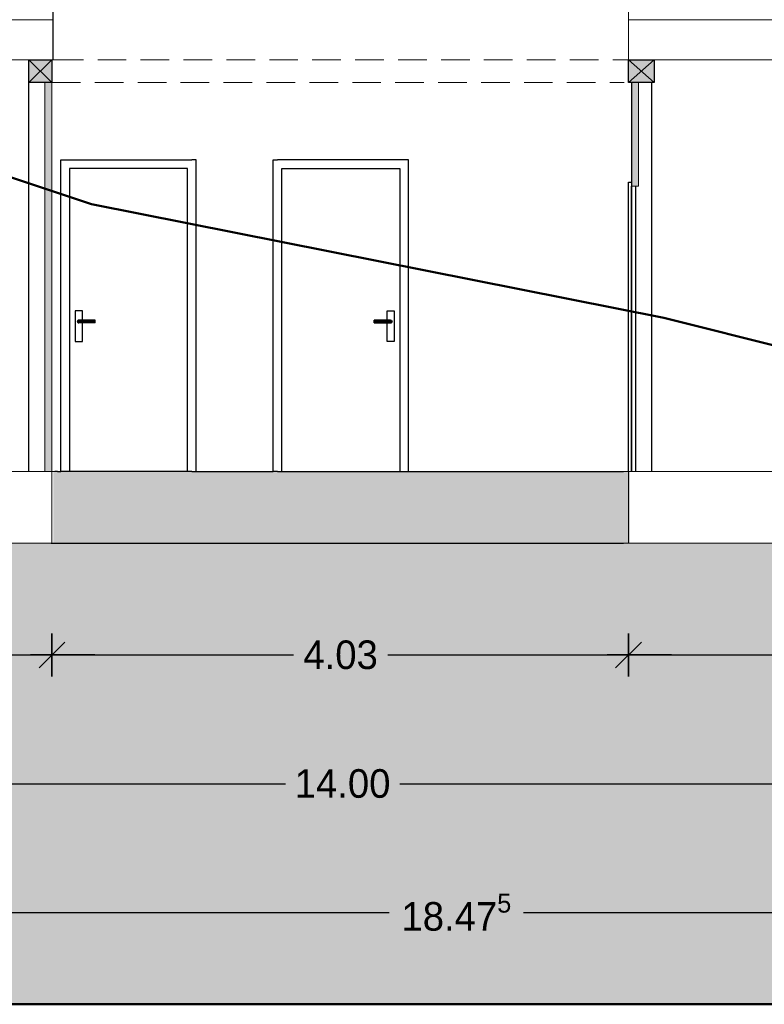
# Model space of a CAD drawing. Header units: metres. Extents: x 203.9 to 239.6, y 55 to 88.8.
# Tile 3 of 14: x 216.5 to 221.7, y 55 to 61.9. Entities that reach past the tile are written whole.
import ezdxf

# ---------------------------------------------------------------- set-up
doc = ezdxf.new("R2010")
doc.units = ezdxf.units.M
doc.header["$XCLIPFRAME"] = 2
doc.header["$PDMODE"] = 65
doc.linetypes.add('AUSGEZOGEN', pattern=[0])
doc.linetypes.add('VERDECKT2_S2', pattern=[0.27, 0.2, -0.07])
for name, color, linetype, lineweight in [('Allgemein01', 7, 'AUSGEZOGEN', 13), ('C-TOPO', 7, 'AUSGEZOGEN', 25), ('Decke Holz', 7, 'AUSGEZOGEN', 18), ('Design', 7, 'AUSGEZOGEN', 18), ('Standard', 7, 'AUSGEZOGEN', 25), ('Wand Holz tragend', 7, 'AUSGEZOGEN', 13)]:
    doc.layers.add(name, color=color, linetype=linetype, lineweight=lineweight)
doc.styles.add('Posterama Text Light', font='txt')
doc.dimstyles.new('DIMSTYLE_3', dxfattribs={"dimtxt": 0.2, "dimasz": 0.3, "dimexe": 0, "dimexo": 1e-06, "dimgap": 0.1, "dimtad": 2, "dimdec": 1, "dimlfac": 100, "dimrnd": 0.5, "dimzin": 4, "dimdsep": 46, "dimtxsty": 'Posterama Text Light', "dimblk1": 'ALL_ML_STRICH', "dimblk2": 'ALL_ML_STRICH', "dimsah": 1, "dimcen": 0, "dimse1": 1, "dimse2": 1, "dimclrd": 7, "dimclre": 7, "dimclrt": 7, "dimadec": 0, "dimazin": 0, "dimtfac": 1, "dimtdec": 0, "dimtix": 1, "dimtmove": 2, "dimatfit": 3, "dimfxl": 0, "dimtvp": 1.2, "dimtzin": 0, "dimlwd": 0, "dimlwe": 25, "dimarcsym": 0})
doc.dimstyles.new('DIMSTYLE_5', dxfattribs={"dimtxt": 0.2, "dimasz": 0.3, "dimexe": 0, "dimexo": 1e-06, "dimgap": 0.1, "dimtad": 0, "dimrnd": 0.005, "dimzin": 4, "dimdsep": 46, "dimtxsty": 'Posterama Text Light', "dimblk1": 'ALL_ML_STRICH', "dimblk2": 'ALL_ML_STRICH', "dimsah": 1, "dimcen": 0, "dimse1": 1, "dimse2": 1, "dimclrd": 7, "dimclre": 7, "dimclrt": 7, "dimadec": 0, "dimazin": 0, "dimtfac": 1, "dimtdec": 0, "dimtix": 1, "dimtmove": 2, "dimatfit": 3, "dimfxl": 0, "dimtzin": 0, "dimlwd": 0, "dimlwe": 25, "dimarcsym": 0})
doc.dimstyles.new('DIMSTYLE_7', dxfattribs={"dimtxt": 0.2, "dimasz": 0.3, "dimexe": 0, "dimexo": 1e-06, "dimgap": 0.1, "dimtad": 0, "dimdec": 3, "dimrnd": 0.005, "dimzin": 4, "dimdsep": 46, "dimtxsty": 'Posterama Text Light', "dimblk1": 'ALL_ML_STRICH', "dimblk2": 'ALL_ML_STRICH', "dimsah": 1, "dimcen": 0, "dimse1": 1, "dimse2": 1, "dimclrd": 7, "dimclre": 7, "dimclrt": 7, "dimadec": 0, "dimazin": 0, "dimtfac": 1, "dimtdec": 0, "dimtix": 1, "dimtmove": 2, "dimatfit": 3, "dimfxl": 0, "dimtzin": 0, "dimlwd": 0, "dimlwe": 25, "dimarcsym": 0})
picture_1 = doc.add_image_def('image1.jpg', size_in_pixel=(256, 256))

# ---------------------------------------------------------------- blocks, each defined once
blk = doc.blocks.new('COMPLEXOBJECT_0')
at = {"layer": 'C-TOPO', "lineweight": 50}
for p, q in [((217.0372, 60.6008), (215.2257, 61.2041)), ((221.0358, 59.8055), (217.0372, 60.6008)), ((222.0658, 59.5471), (221.0358, 59.8055)), ((203.8545, 55.007), (239.551, 55.007))]:
    blk.add_line(p, q, dxfattribs=at)
blk = doc.blocks.new('COMPLEXOBJECT_3')
at = {"layer": 'Standard', "linetype": 'AUSGEZOGEN', "lineweight": 25}
blk.add_hatch(color=31, dxfattribs=at).paths.add_polyline_path([(220.7897, 61.611), (220.7897, 61.451), (220.9697, 61.451), (220.9697, 61.611)])
at = {"layer": 'Allgemein01', "color": 7, "linetype": 'AUSGEZOGEN', "lineweight": 25}
blk.add_lwpolyline([(220.7897, 61.451), (220.7897, 61.611), (220.9697, 61.611), (220.9697, 61.451), (220.7897, 61.451), (220.9697, 61.611), (220.9697, 61.451), (220.7897, 61.611)], dxfattribs=at)
blk = doc.blocks.new('COMPLEXOBJECT_4')
at = {"layer": 'Standard', "linetype": 'AUSGEZOGEN', "lineweight": 25}
blk.add_hatch(color=31, dxfattribs=at).paths.add_polyline_path([(216.5997, 61.611), (216.5997, 61.451), (216.7597, 61.451), (216.7597, 61.611)])
at = {"layer": 'Allgemein01', "color": 7, "linetype": 'AUSGEZOGEN', "lineweight": 25}
blk.add_lwpolyline([(216.5997, 61.451), (216.5997, 61.611), (216.7597, 61.611), (216.7597, 61.451), (216.5997, 61.451), (216.7597, 61.611), (216.7597, 61.451), (216.5997, 61.611)], dxfattribs=at)
blk = doc.blocks.new('ALL_ML_STRICH')
at = {"color": 0, "linetype": 'ByBlock', "lineweight": -2}
for p, q in [((0, -0.5), (0, 0.5)), ((-0.3, -0.3), (0.3, 0.3)), ((-1, 0), (0.5, 0))]:
    blk.add_line(p, q, dxfattribs=at)
blk = doc.blocks.new('*D26')
at = {"layer": 'DEFPOINTS', "color": 7, "linetype": 'AUSGEZOGEN', "lineweight": 25}
for p in [(218.7797, 69.4076), (228.7539, 58.731), (230.7689, 58.731)]:
    blk.add_point(p, dxfattribs=at)
at = {"layer": 'Standard', "color": 7, "linetype": 'AUSGEZOGEN', "lineweight": -2}
for p, q in [((230.7689, 64.5939), (230.7689, 69.4076)), ((230.7689, 58.731), (230.7689, 63.6539))]:
    blk.add_line(p, q, dxfattribs=at)
at = {"layer": 'Standard', "color": 7, "linetype": 'AUSGEZOGEN', "lineweight": 25, "xscale": 0.3, "yscale": 0.3, "zscale": 0.3}
for p, rotation in [((230.7689, 69.4076), 90), ((230.7689, 58.731), 270)]:
    blk.add_blockref('ALL_ML_STRICH', p, dxfattribs=dict(at, rotation=rotation))
at = {"layer": 'Standard', "color": 7, "linetype": 'AUSGEZOGEN', "lineweight": 25, "insert": (230.7689, 64.1239), "char_height": 0.2, "width": 1.2, "attachment_point": 5, "rotation": 90, "style": 'Posterama Text Light'}
blk.add_mtext('\\A1;{\\A1;{10.67\\H0.132000;\\S5^ ;}}', dxfattribs=at)
blk = doc.blocks.new('*D28')
at = {"layer": 'DEFPOINTS', "color": 7, "linetype": 'AUSGEZOGEN', "lineweight": 25}
for p in [(214.7947, 61.611), (214.7947, 58.731), (224.5997, 58.731)]:
    blk.add_point(p, dxfattribs=at)
at = {"layer": 'Standard', "color": 7, "linetype": 'AUSGEZOGEN', "lineweight": -2}
for p, q in [((224.5997, 60.5235), (224.5997, 61.611)), ((224.5997, 58.731), (224.5997, 59.8635))]:
    blk.add_line(p, q, dxfattribs=at)
at = {"layer": 'Standard', "color": 7, "linetype": 'AUSGEZOGEN', "lineweight": 25, "xscale": 0.3, "yscale": 0.3, "zscale": 0.3}
for p, rotation in [((224.5997, 61.611), 90), ((224.5997, 58.731), 270)]:
    blk.add_blockref('ALL_ML_STRICH', p, dxfattribs=dict(at, rotation=rotation))
at = {"layer": 'Standard', "color": 7, "linetype": 'AUSGEZOGEN', "lineweight": 25, "insert": (224.5997, 60.1935), "char_height": 0.2, "width": 0.8, "attachment_point": 5, "rotation": 90, "style": 'Posterama Text Light'}
blk.add_mtext('\\A1;{\\A1;{2.88\\H0.132000;\\S^ ;}}', dxfattribs=at)
blk = doc.blocks.new('*D29')
at = {"layer": 'DEFPOINTS', "color": 7, "linetype": 'AUSGEZOGEN', "lineweight": 25}
for p in [(214.7547, 61.891), (214.7947, 61.611), (224.5997, 61.611)]:
    blk.add_point(p, dxfattribs=at)
at = {"layer": 'Standard', "color": 7, "linetype": 'AUSGEZOGEN', "lineweight": -2}
blk.add_line((224.5997, 61.611), (224.5997, 61.891), dxfattribs=at)
at = {"layer": 'Standard', "color": 7, "linetype": 'AUSGEZOGEN', "lineweight": 25, "xscale": 0.3, "yscale": 0.3, "zscale": 0.3}
for p, rotation in [((224.5997, 61.891), 90), ((224.5997, 61.611), 270)]:
    blk.add_blockref('ALL_ML_STRICH', p, dxfattribs=dict(at, rotation=rotation))
at = {"layer": 'Standard', "color": 7, "linetype": 'AUSGEZOGEN', "lineweight": 25, "insert": (224.2469, 61.7433), "char_height": 0.2, "width": 0.8, "attachment_point": 5, "rotation": 90, "style": 'Posterama Text Light'}
blk.add_mtext('\\A1;{\\A1;{28\\H0.132000;\\S^ ;}}', dxfattribs=at)
blk = doc.blocks.new('*D30')
at = {"layer": 'DEFPOINTS', "color": 7, "linetype": 'AUSGEZOGEN', "lineweight": 25}
for p in [(214.7547, 64.391), (214.7547, 61.891), (224.5997, 61.891)]:
    blk.add_point(p, dxfattribs=at)
at = {"layer": 'Standard', "color": 7, "linetype": 'AUSGEZOGEN', "lineweight": -2}
for p, q in [((224.5997, 63.4814), (224.5997, 64.391)), ((224.5997, 61.891), (224.5997, 62.8214))]:
    blk.add_line(p, q, dxfattribs=at)
at = {"layer": 'Standard', "color": 7, "linetype": 'AUSGEZOGEN', "lineweight": 25, "xscale": 0.3, "yscale": 0.3, "zscale": 0.3}
for p, rotation in [((224.5997, 64.391), 90), ((224.5997, 61.891), 270)]:
    blk.add_blockref('ALL_ML_STRICH', p, dxfattribs=dict(at, rotation=rotation))
at = {"layer": 'Standard', "color": 7, "linetype": 'AUSGEZOGEN', "lineweight": 25, "insert": (224.5997, 63.1514), "char_height": 0.2, "width": 0.8, "attachment_point": 5, "rotation": 90, "style": 'Posterama Text Light'}
blk.add_mtext('\\A1;{\\A1;{2.50\\H0.132000;\\S^ ;}}', dxfattribs=at)
blk = doc.blocks.new('*D34')
at = {"layer": 'DEFPOINTS', "color": 7, "linetype": 'AUSGEZOGEN', "lineweight": 25}
for p in [(211.7797, 58.231), (225.7797, 58.231), (211.7797, 56.5495)]:
    blk.add_point(p, dxfattribs=at)
at = {"layer": 'Standard', "color": 7, "linetype": 'AUSGEZOGEN', "lineweight": -2}
for p, q in [((211.7797, 56.5495), (218.3915, 56.5495)), ((219.1915, 56.5495), (225.7797, 56.5495))]:
    blk.add_line(p, q, dxfattribs=at)
at = {"layer": 'Standard', "color": 7, "linetype": 'AUSGEZOGEN', "lineweight": 25, "xscale": 0.3, "yscale": 0.3, "zscale": 0.3, "rotation": 180}
blk.add_blockref('ALL_ML_STRICH', (211.7797, 56.5495), dxfattribs=at)
at = {"layer": 'Standard', "color": 7, "linetype": 'AUSGEZOGEN', "lineweight": 25, "xscale": 0.3, "yscale": 0.3, "zscale": 0.3}
blk.add_blockref('ALL_ML_STRICH', (225.7797, 56.5495), dxfattribs=at)
at = {"layer": 'Standard', "color": 7, "linetype": 'AUSGEZOGEN', "lineweight": 25, "insert": (218.7915, 56.5495), "char_height": 0.2, "width": 1, "attachment_point": 5, "style": 'Posterama Text Light'}
blk.add_mtext('\\A1;{\\A1;{14.00\\H0.132000;\\S^ ;}}', dxfattribs=at)
blk = doc.blocks.new('*D37')
at = {"layer": 'DEFPOINTS', "color": 7, "linetype": 'AUSGEZOGEN', "lineweight": 25}
for p in [(211.7797, 58.231), (216.7597, 58.231), (211.7797, 57.4495)]:
    blk.add_point(p, dxfattribs=at)
at = {"layer": 'Standard', "color": 7, "linetype": 'AUSGEZOGEN', "lineweight": -2}
for p, q in [((211.7797, 57.4495), (213.9553, 57.4495)), ((214.6153, 57.4495), (216.7597, 57.4495))]:
    blk.add_line(p, q, dxfattribs=at)
at = {"layer": 'Standard', "color": 7, "linetype": 'AUSGEZOGEN', "lineweight": 25, "xscale": 0.3, "yscale": 0.3, "zscale": 0.3, "rotation": 180}
blk.add_blockref('ALL_ML_STRICH', (211.7797, 57.4495), dxfattribs=at)
at = {"layer": 'Standard', "color": 7, "linetype": 'AUSGEZOGEN', "lineweight": 25, "xscale": 0.3, "yscale": 0.3, "zscale": 0.3}
blk.add_blockref('ALL_ML_STRICH', (216.7597, 57.4495), dxfattribs=at)
at = {"layer": 'Standard', "color": 7, "linetype": 'AUSGEZOGEN', "lineweight": 25, "insert": (214.2853, 57.4495), "char_height": 0.2, "width": 0.8, "attachment_point": 5, "style": 'Posterama Text Light'}
blk.add_mtext('\\A1;{\\A1;{4.98\\H0.132000;\\S^ ;}}', dxfattribs=at)
blk = doc.blocks.new('*D38')
at = {"layer": 'DEFPOINTS', "color": 7, "linetype": 'AUSGEZOGEN', "lineweight": 25}
for p in [(216.7597, 58.231), (220.7897, 58.231), (216.7597, 57.4495)]:
    blk.add_point(p, dxfattribs=at)
at = {"layer": 'Standard', "color": 7, "linetype": 'AUSGEZOGEN', "lineweight": -2}
for p, q in [((216.7597, 57.4495), (218.4475, 57.4495)), ((219.1075, 57.4495), (220.7897, 57.4495))]:
    blk.add_line(p, q, dxfattribs=at)
at = {"layer": 'Standard', "color": 7, "linetype": 'AUSGEZOGEN', "lineweight": 25, "xscale": 0.3, "yscale": 0.3, "zscale": 0.3, "rotation": 180}
blk.add_blockref('ALL_ML_STRICH', (216.7597, 57.4495), dxfattribs=at)
at = {"layer": 'Standard', "color": 7, "linetype": 'AUSGEZOGEN', "lineweight": 25, "xscale": 0.3, "yscale": 0.3, "zscale": 0.3}
blk.add_blockref('ALL_ML_STRICH', (220.7897, 57.4495), dxfattribs=at)
at = {"layer": 'Standard', "color": 7, "linetype": 'AUSGEZOGEN', "lineweight": 25, "insert": (218.7775, 57.4495), "char_height": 0.2, "width": 0.8, "attachment_point": 5, "style": 'Posterama Text Light'}
blk.add_mtext('\\A1;{\\A1;{4.03\\H0.132000;\\S^ ;}}', dxfattribs=at)
blk = doc.blocks.new('*D39')
at = {"layer": 'DEFPOINTS', "color": 7, "linetype": 'AUSGEZOGEN', "lineweight": 25}
for p in [(225.7797, 61.891), (220.7897, 58.231), (220.7897, 57.4495)]:
    blk.add_point(p, dxfattribs=at)
at = {"layer": 'Standard', "color": 7, "linetype": 'AUSGEZOGEN', "lineweight": -2}
for p, q in [((220.7897, 57.4495), (222.9699, 57.4495)), ((223.6299, 57.4495), (225.7797, 57.4495))]:
    blk.add_line(p, q, dxfattribs=at)
at = {"layer": 'Standard', "color": 7, "linetype": 'AUSGEZOGEN', "lineweight": 25, "xscale": 0.3, "yscale": 0.3, "zscale": 0.3, "rotation": 180}
blk.add_blockref('ALL_ML_STRICH', (220.7897, 57.4495), dxfattribs=at)
at = {"layer": 'Standard', "color": 7, "linetype": 'AUSGEZOGEN', "lineweight": 25, "xscale": 0.3, "yscale": 0.3, "zscale": 0.3}
blk.add_blockref('ALL_ML_STRICH', (225.7797, 57.4495), dxfattribs=at)
at = {"layer": 'Standard', "color": 7, "linetype": 'AUSGEZOGEN', "lineweight": 25, "insert": (223.2999, 57.4495), "char_height": 0.2, "width": 0.8, "attachment_point": 5, "style": 'Posterama Text Light'}
blk.add_mtext('\\A1;{\\A1;{4.99\\H0.132000;\\S^ ;}}', dxfattribs=at)
blk = doc.blocks.new('*D42')
at = {"layer": 'DEFPOINTS', "color": 7, "linetype": 'AUSGEZOGEN', "lineweight": 25}
for p in [(210.2797, 65.0711), (228.7539, 58.231), (210.2797, 55.6495)]:
    blk.add_point(p, dxfattribs=at)
at = {"layer": 'Standard', "color": 7, "linetype": 'AUSGEZOGEN', "lineweight": -2}
for p, q in [((210.2797, 55.6495), (219.1166, 55.6495)), ((220.0566, 55.6495), (228.7539, 55.6495))]:
    blk.add_line(p, q, dxfattribs=at)
at = {"layer": 'Standard', "color": 7, "linetype": 'AUSGEZOGEN', "lineweight": 25, "xscale": 0.3, "yscale": 0.3, "zscale": 0.3, "rotation": 180}
blk.add_blockref('ALL_ML_STRICH', (210.2797, 55.6495), dxfattribs=at)
at = {"layer": 'Standard', "color": 7, "linetype": 'AUSGEZOGEN', "lineweight": 25, "xscale": 0.3, "yscale": 0.3, "zscale": 0.3}
blk.add_blockref('ALL_ML_STRICH', (228.7539, 55.6495), dxfattribs=at)
at = {"layer": 'Standard', "color": 7, "linetype": 'AUSGEZOGEN', "lineweight": 25, "insert": (219.5866, 55.6495), "char_height": 0.2, "width": 1.2, "attachment_point": 5, "style": 'Posterama Text Light'}
blk.add_mtext('\\A1;{\\A1;{18.47\\H0.132000;\\S5^ ;}}', dxfattribs=at)

msp = doc.modelspace()

# ---------------------------------------------------------------- hatches: boundary and pattern name
at = {"layer": 'Design', "linetype": 'AUSGEZOGEN', "lineweight": 25}
msp.add_hatch(color=55, dxfattribs=at).paths.add_polyline_path([(203.8545, 55.007), (239.551, 55.007), (239.551, 55.9804), (236.4553, 56.1602), (236.425, 56.1642), (234.7631, 56.3309), (228.7539, 58.731), (228.7539, 58.231), (211.7797, 58.231), (211.7797, 58.701), (211.7497, 58.701), (211.7497, 58.731), (209.7797, 58.731), (205.5166, 63.1127), (205.2974, 63.0767), (203.9338, 63.0908), (203.8892, 63.0653), (203.8545, 63.0558)])
msp.add_hatch(color=57, dxfattribs=at).paths.add_polyline_path([(220.7997, 58.731), (216.7697, 58.731), (216.7697, 58.231), (220.7997, 58.231)], flags=0)
at = {"layer": 'Wand Holz tragend', "linetype": 'AUSGEZOGEN', "lineweight": 25}
for points in [[(216.7597, 58.731), (216.7597, 61.451), (216.7097, 61.451), (216.7097, 58.731)], [(220.8597, 61.451), (220.8097, 61.451), (220.8097, 60.726), (220.8597, 60.726)]]:
    msp.add_hatch(color=255, dxfattribs=at).paths.add_polyline_path(points)

# ---------------------------------------------------------------- linework, layer by layer
at = {"layer": 'Allgemein01', "color": 7, "linetype": 'AUSGEZOGEN', "lineweight": 25}
for p, q in [((220.8097, 61.451), (220.8097, 58.731)), ((220.9497, 61.451), (220.9497, 58.731))]:
    msp.add_line(p, q, dxfattribs=at)
at = {"layer": 'Decke Holz'}
for p, q in [((212.0247, 61.611), (216.7297, 61.611)), ((216.7297, 61.611), (216.7797, 61.611)), ((220.7797, 61.611), (220.8297, 61.611)), ((220.8297, 61.611), (223.2147, 61.611)), ((216.7297, 58.731), (212.1597, 58.731)), ((216.7547, 58.731), (216.7297, 58.731)), ((216.7597, 58.231), (216.7597, 58.731)), ((223.2147, 58.731), (220.7547, 58.731)), ((220.7897, 58.731), (220.7897, 58.231)), ((211.7797, 58.231), (216.7547, 58.231)), ((220.7547, 58.231), (228.7539, 58.231))]:
    msp.add_line(p, q, dxfattribs=at)
at = {"layer": 'Decke Holz', "color": 252, "linetype": 'VERDECKT2_S2', "lineweight": 18}
for p, q in [((216.7797, 61.611), (220.7797, 61.611)), ((216.7597, 61.451), (220.7597, 61.451))]:
    msp.add_line(p, q, dxfattribs=at)
at = {"layer": 'Standard', "color": 7, "linetype": 'AUSGEZOGEN', "lineweight": 25}
for p, q in [((216.7697, 61.611), (216.7697, 64.231)), ((216.5997, 58.731), (216.5997, 61.451)), ((216.8225, 58.731), (216.8225, 60.911)), ((216.8225, 60.911), (216.8525, 60.911)), ((216.8525, 60.911), (217.7375, 60.911)), ((217.7675, 60.911), (217.7375, 60.911)), ((217.7675, 58.731), (217.7675, 60.911)), ((218.3072, 58.731), (218.3072, 60.911)), ((218.3072, 60.911), (218.3372, 60.911)), ((219.2222, 60.911), (218.3372, 60.911)), ((219.2522, 60.911), (219.2222, 60.911)), ((219.2522, 58.731), (219.2522, 60.911)), ((216.8825, 60.851), (216.8825, 58.731)), ((217.7075, 60.851), (216.8825, 60.851)), ((217.7075, 58.731), (217.7075, 60.851)), ((218.3672, 60.851), (219.1922, 60.851)), ((218.3672, 58.731), (218.3672, 60.851)), ((219.1922, 60.851), (219.1922, 58.731)), ((220.7897, 58.731), (220.7897, 60.756)), ((220.7897, 60.756), (220.8097, 60.756)), ((220.8097, 58.731), (220.8097, 60.726)), ((220.8397, 60.726), (220.8397, 58.731)), ((216.9225, 59.856), (216.9225, 59.641)), ((216.9725, 59.856), (216.9225, 59.856)), ((216.9725, 59.791), (216.9725, 59.856)), ((219.1022, 59.791), (219.1022, 59.856)), ((219.1022, 59.856), (219.1522, 59.856)), ((219.1522, 59.856), (219.1522, 59.641)), ((216.9389, 59.786), (216.9375, 59.781)), ((216.9375, 59.781), (216.9389, 59.776)), ((217.0625, 59.781), (216.9375, 59.781)), ((216.9425, 59.7896), (216.9389, 59.786)), ((217.0625, 59.786), (216.9389, 59.786)), ((216.9389, 59.776), (216.9425, 59.7723)), ((217.0625, 59.776), (216.9389, 59.776)), ((216.9475, 59.791), (216.9425, 59.7896)), ((217.0625, 59.7896), (216.9425, 59.7896)), ((216.9425, 59.7723), (216.9475, 59.771)), ((217.0625, 59.7723), (216.9425, 59.7723)), ((216.9475, 59.791), (217.0625, 59.791)), ((217.0625, 59.771), (216.9475, 59.771)), ((216.9725, 59.641), (216.9725, 59.771)), ((217.0625, 59.7896), (217.0625, 59.791)), ((217.0625, 59.786), (217.0625, 59.7896)), ((217.0625, 59.781), (217.0625, 59.786)), ((217.0625, 59.776), (217.0625, 59.781)), ((217.0625, 59.7723), (217.0625, 59.776)), ((217.0625, 59.771), (217.0625, 59.7723)), ((219.0122, 59.7896), (219.0122, 59.791)), ((219.1272, 59.791), (219.0122, 59.791)), ((219.0122, 59.786), (219.0122, 59.7896)), ((219.0122, 59.7896), (219.1322, 59.7896)), ((219.0122, 59.781), (219.0122, 59.786)), ((219.0122, 59.786), (219.1359, 59.786)), ((219.0122, 59.776), (219.0122, 59.781)), ((219.0122, 59.781), (219.1372, 59.781)), ((219.0122, 59.7723), (219.0122, 59.776)), ((219.0122, 59.776), (219.1359, 59.776)), ((219.0122, 59.771), (219.0122, 59.7723)), ((219.0122, 59.7723), (219.1322, 59.7723)), ((219.0122, 59.771), (219.1272, 59.771)), ((219.1022, 59.641), (219.1022, 59.771)), ((219.1272, 59.791), (219.1322, 59.7896)), ((219.1322, 59.7723), (219.1272, 59.771)), ((219.1322, 59.7896), (219.1359, 59.786)), ((219.1359, 59.776), (219.1322, 59.7723)), ((219.1359, 59.786), (219.1372, 59.781)), ((219.1372, 59.781), (219.1359, 59.776)), ((216.9225, 59.641), (216.9725, 59.641)), ((219.1522, 59.641), (219.1022, 59.641)), ((216.7997, 58.731), (216.7797, 58.731)), ((216.7997, 58.731), (216.8225, 58.731)), ((216.8525, 58.731), (216.8225, 58.731)), ((216.8825, 58.731), (216.8525, 58.731)), ((217.7075, 58.731), (216.8825, 58.731)), ((217.7375, 58.731), (217.7075, 58.731)), ((217.7375, 58.731), (217.7675, 58.731)), ((217.7675, 58.731), (218.3072, 58.731)), ((218.3372, 58.731), (218.3072, 58.731)), ((218.3372, 58.731), (218.3672, 58.731)), ((218.3672, 58.731), (219.1922, 58.731)), ((219.1922, 58.731), (219.2222, 58.731)), ((219.2222, 58.731), (219.2522, 58.731)), ((219.2522, 58.731), (220.7547, 58.731)), ((216.7547, 58.231), (220.7547, 58.231))]:
    msp.add_line(p, q, dxfattribs=at)
at = {"layer": 'Wand Holz tragend'}
for p, q in [((220.7897, 62.891), (220.7897, 61.611)), ((216.7797, 61.611), (216.7297, 61.611)), ((220.8297, 61.611), (220.7797, 61.611)), ((216.7097, 61.451), (216.7097, 58.731)), ((216.7597, 58.731), (216.7597, 61.451)), ((220.8097, 61.451), (220.8097, 60.726)), ((220.8597, 60.726), (220.8597, 61.451)), ((220.8097, 60.726), (220.8597, 60.726)), ((216.7297, 58.731), (216.7547, 58.731)), ((216.7547, 58.731), (216.7797, 58.731))]:
    msp.add_line(p, q, dxfattribs=at)

# ---------------------------------------------------------------- block references
at = {"layer": 'Allgemein01', "color": 7, "linetype": 'AUSGEZOGEN', "lineweight": 25}
for name in ['COMPLEXOBJECT_4', 'COMPLEXOBJECT_3']:
    msp.add_blockref(name, (0, 0), dxfattribs=at)
at = {"layer": 'C-TOPO'}
msp.add_blockref('COMPLEXOBJECT_0', (0, 0), dxfattribs=at)

# ---------------------------------------------------------------- dimensions: what is measured, and where the dimension line sits
at = {"layer": 'Standard', "color": 7, "linetype": 'AUSGEZOGEN', "lineweight": 25}
for base, p1, p2, dimstyle, picture, middle in [((230.7689, 69.4076), (228.7539, 58.731), (218.7797, 69.4076), 'DIMSTYLE_7', '*D26', (230.7689, 64.1239)), ((224.5997, 64.391), (214.7547, 61.891), (214.7547, 64.391), 'DIMSTYLE_5', '*D30', (224.5997, 63.1514)), ((224.5997, 61.891), (214.7947, 61.611), (214.7547, 61.891), 'DIMSTYLE_3', '*D29', (224.2469, 61.7433)), ((224.5997, 61.611), (214.7947, 58.731), (214.7947, 61.611), 'DIMSTYLE_5', '*D28', (224.5997, 60.1935))]:
    dim = msp.add_linear_dim(base=base, p1=p1, p2=p2, angle=90, dimstyle=dimstyle, override={"dimpost": '<>', "dimclrd": 7, "dimclre": 7, "dimclrt": 7, "dimlwd": 0, "dimlwe": 25}, dxfattribs=at)
    dim.commit()
    dim.dimension.update_dxf_attribs({"geometry": picture, "text_midpoint": middle, "dimtype": 160})
for base, p1, p2, dimstyle, picture, middle in [((228.7539, 55.6495), (210.2797, 65.0711), (228.7539, 58.231), 'DIMSTYLE_7', '*D42', (219.5866, 55.6495)), ((225.7797, 57.4495), (220.7897, 58.231), (225.7797, 61.891), 'DIMSTYLE_5', '*D39', (223.2999, 57.4495)), ((225.7797, 56.5495), (211.7797, 58.231), (225.7797, 58.231), 'DIMSTYLE_5', '*D34', (218.7915, 56.5495)), ((216.7597, 57.4495), (211.7797, 58.231), (216.7597, 58.231), 'DIMSTYLE_5', '*D37', (214.2853, 57.4495)), ((220.7897, 57.4495), (216.7597, 58.231), (220.7897, 58.231), 'DIMSTYLE_5', '*D38', (218.7775, 57.4495))]:
    dim = msp.add_linear_dim(base=base, p1=p1, p2=p2, dimstyle=dimstyle, override={"dimpost": '<>', "dimclrd": 7, "dimclre": 7, "dimclrt": 7, "dimlwd": 0, "dimlwe": 25}, dxfattribs=at)
    dim.commit()
    dim.dimension.update_dxf_attribs({"geometry": picture, "text_midpoint": middle, "dimtype": 160})

# ---------------------------------------------------------------- pictures from other files: only their frames are drawn
at = {"layer": 'Decke Holz', "lineweight": 18}
image = msp.add_image(picture_1, insert=(210.2797, 61.611), size_in_units=(2.56, 2.56), dxfattribs=at)
image.set_boundary_path([(648.5, 227.5), (-0.5, 227.5), (-0.5, 255.5), (648.5, 255.5), (648.5, 227.5)])
image.dxf.flags = 15
image = msp.add_image(picture_1, insert=(220.7897, 61.611), size_in_units=(2.56, 2.56), dxfattribs=at)
image.set_boundary_path([(648.5, 227.5), (-0.5, 227.5), (-0.5, 255.5), (648.5, 255.5), (648.5, 227.5)])
image.dxf.flags = 15
image = msp.add_image(picture_1, insert=(211.7797, 58.231), size_in_units=(2.56, 2.56), dxfattribs=at)
image.set_boundary_path([(-0.5, 205.5), (497.5, 205.5), (497.5, 255.5), (-0.5, 255.5), (-0.5, 205.5)])
image.dxf.flags = 15
image = msp.add_image(picture_1, insert=(220.7897, 58.231), size_in_units=(2.56, 2.56), dxfattribs=at)
image.set_boundary_path([(795.917, 205.5), (-0.5, 205.5), (-0.5, 255.5), (795.917, 255.5), (795.917, 205.5)])
image.dxf.flags = 15

doc.saveas('drawing.dxf')
